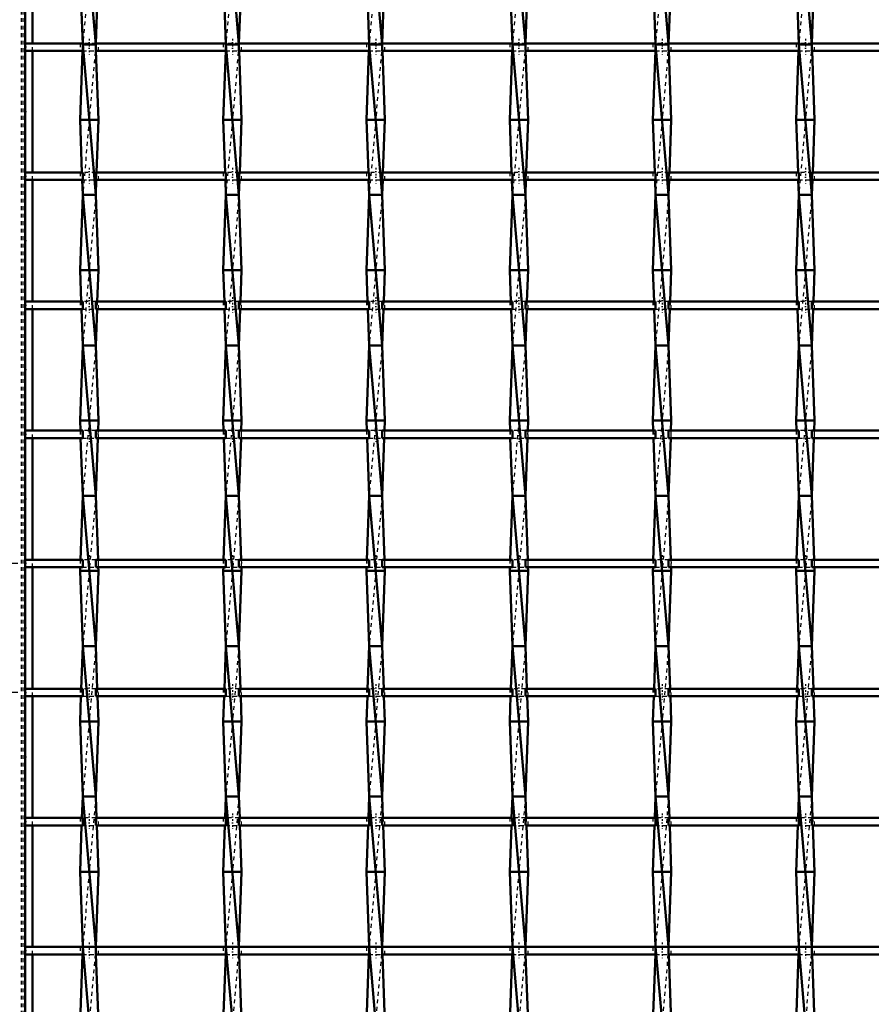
# Model space of a CAD drawing. Header units: millimetres. Extents: x -746 to 532, y -500 to 878.
# Tile 5 of 16: x -399 to -173, y -117 to 145. Entities that reach past the tile are written whole.
import ezdxf

# ---------------------------------------------------------------- set-up
doc = ezdxf.new("R2010")
doc.units = ezdxf.units.MM
doc.linetypes.add('Center', pattern=[1.5, 0.45, -0.5, 0.05, -0.5])
doc.linetypes.add('Dashed', pattern=[2, 1, -1])
for name, color, linetype, lineweight in [('2d ConnectionPoints', 7, 'Continuous', 50), ('AM_0', 7, 'Continuous', 50), ('AM_5', 3, 'Continuous', 25), ('AM_7', 7, 'Center', 25), ('AM_9', 6, 'Dashed', 25)]:
    doc.layers.add(name, color=color, linetype=linetype, lineweight=lineweight)
doc.dimstyles.new('ISO-25', dxfattribs={"dimtxt": 2.5, "dimasz": 2.5, "dimexe": 1.25, "dimexo": 0.625, "dimtad": 1, "dimtxsty": 'Standard', "dimcen": 2.5, "dimadec": 0, "dimazin": 0, "dimtfac": 1, "dimtmove": 0, "dimatfit": 3, "dimfxl": 1, "dimarcsym": 0})

# ---------------------------------------------------------------- blocks, each defined once
blk = doc.blocks.new('3_azf7ua2cdqxyb2crbokgnkhl1________0_in_LSSP2303438211800100035010_4')
at = {"layer": 'AM_0'}
for p, q in [((-382.73, 178), (-379.27, 138)), ((-383.45, 158), (-382.73, 138)), ((-378.55, 158), (-379.26, 138.32)), ((-382.79, 136.32), (-383.45, 118)), ((-379.27, 138), (-382.73, 138)), ((-382.73, 138), (-379.27, 98)), ((-379.21, 136.32), (-378.55, 118)), ((-383.45, 118), (-382.95, 103.99)), ((-378.55, 118), (-383.45, 118)), ((-378.55, 118), (-379.05, 103.99)), ((-382.88, 101.99), (-382.73, 98)), ((-379.12, 101.99), (-379.27, 98)), ((-382.73, 98), (-383.45, 78)), ((-379.27, 98), (-382.73, 98)), ((-382.73, 98), (-379.27, 58)), ((-379.27, 98), (-378.55, 78)), ((-378.55, 78), (-383.45, 78)), ((-383.45, 78), (-383.15, 69.66)), ((-378.55, 78), (-378.85, 69.66)), ((-383.08, 67.66), (-382.73, 58)), ((-378.92, 67.66), (-379.27, 58)), ((-382.73, 58), (-383.45, 38)), ((-382.73, 58), (-379.27, 18)), ((-379.27, 58), (-382.73, 58)), ((-379.27, 58), (-378.55, 38)), ((-383.45, 38), (-383.35, 35.33)), ((-378.55, 38), (-383.45, 38)), ((-378.55, 38), (-378.65, 35.33)), ((-383.28, 33.33), (-382.73, 18)), ((-378.72, 33.33), (-379.27, 18)), ((-382.73, 18), (-383.34, 1)), ((-382.73, 18), (-379.27, -22)), ((-379.27, 18), (-382.73, 18)), ((-379.27, 18), (-378.66, 1)), ((-383.41, -1), (-383.45, -2)), ((-378.55, -2), (-383.45, -2)), ((-383.45, -2), (-382.73, -22)), ((-378.55, -2), (-379.27, -22)), ((-378.59, -1), (-378.55, -2)), ((-382.73, -22), (-383.14, -33.33)), ((-379.27, -22), (-382.73, -22)), ((-382.73, -22), (-379.27, -62)), ((-379.27, -22), (-378.86, -33.33)), ((-383.21, -35.33), (-383.45, -42)), ((-378.79, -35.33), (-378.55, -42)), ((-383.45, -42), (-382.73, -62)), ((-378.55, -42), (-383.45, -42)), ((-378.55, -42), (-379.27, -62)), ((-382.73, -62), (-382.94, -67.66)), ((-379.27, -62), (-382.73, -62)), ((-382.73, -62), (-379.27, -102)), ((-379.27, -62), (-379.06, -67.66)), ((-383.01, -69.66), (-383.45, -82)), ((-378.99, -69.66), (-378.55, -82)), ((-378.55, -82), (-383.45, -82)), ((-383.45, -82), (-382.73, -102)), ((-378.55, -82), (-379.27, -101.99)), ((-382.73, -101.99), (-379.27, -142)), ((-379.27, -102), (-382.73, -102)), ((-382.8, -103.99), (-383.45, -122)), ((-379.2, -103.99), (-378.55, -122))]:
    blk.add_line(p, q, dxfattribs=at)
at = {"layer": 'AM_9'}
for p, q in [((-379.27, 178), (-382.73, 138)), ((-382.73, 138), (-382.79, 136.32)), ((-379.27, 138), (-382.73, 98)), ((-379.26, 138.32), (-379.27, 138)), ((-379.27, 138), (-379.21, 136.32)), ((-382.95, 103.99), (-382.88, 101.99)), ((-379.05, 103.99), (-379.12, 101.99)), ((-379.27, 98), (-382.73, 58)), ((-383.15, 69.66), (-383.08, 67.66)), ((-378.85, 69.66), (-378.92, 67.66)), ((-379.27, 58), (-382.73, 18)), ((-383.35, 35.33), (-383.28, 33.33)), ((-378.65, 35.33), (-378.72, 33.33)), ((-379.27, 18), (-382.73, -22)), ((-383.34, 1), (-383.41, -1)), ((-378.66, 1), (-378.59, -1)), ((-379.27, -22), (-382.73, -62)), ((-383.14, -33.33), (-383.21, -35.33)), ((-378.86, -33.33), (-378.79, -35.33)), ((-379.27, -62), (-382.73, -102)), ((-382.94, -67.66), (-383.01, -69.66)), ((-379.06, -67.66), (-378.99, -69.66)), ((-382.73, -101.99), (-382.8, -103.99)), ((-379.27, -102), (-382.73, -142)), ((-379.27, -101.99), (-379.27, -102)), ((-379.27, -102), (-379.2, -103.99))]:
    blk.add_line(p, q, dxfattribs=at)
blk = doc.blocks.new('4_8szsxl7n2bg1perd54t1x8vkg________0_in_LSSP2303438211800100035010_4')
at = {"layer": 'AM_0'}
for p, q in [((-344.63, 178), (-341.17, 138)), ((-345.35, 158), (-344.63, 138)), ((-340.45, 158), (-341.16, 138.32)), ((-344.69, 136.32), (-345.35, 118)), ((-344.63, 138), (-341.17, 98)), ((-341.17, 138), (-344.63, 138)), ((-341.11, 136.32), (-340.45, 118)), ((-340.45, 118), (-345.35, 118)), ((-345.35, 118), (-344.85, 103.99)), ((-340.45, 118), (-340.95, 103.99)), ((-344.78, 101.99), (-344.63, 98)), ((-341.02, 101.99), (-341.17, 98)), ((-344.63, 98), (-345.35, 78)), ((-341.17, 98), (-344.63, 98)), ((-344.63, 98), (-341.17, 58)), ((-341.17, 98), (-340.45, 78)), ((-340.45, 78), (-345.35, 78)), ((-345.35, 78), (-345.05, 69.66)), ((-340.45, 78), (-340.75, 69.66)), ((-344.98, 67.66), (-344.63, 58)), ((-340.82, 67.66), (-341.17, 58)), ((-344.63, 58), (-345.35, 38)), ((-344.63, 58), (-341.17, 18)), ((-341.17, 58), (-344.63, 58)), ((-341.17, 58), (-340.45, 38)), ((-345.35, 38), (-345.25, 35.33)), ((-340.45, 38), (-345.35, 38)), ((-340.45, 38), (-340.55, 35.33)), ((-345.18, 33.33), (-344.63, 18)), ((-340.62, 33.33), (-341.17, 18)), ((-344.63, 18), (-345.24, 1)), ((-344.63, 18), (-341.17, -22)), ((-341.17, 18), (-344.63, 18)), ((-341.17, 18), (-340.56, 1)), ((-345.31, -1), (-345.35, -2)), ((-340.45, -2), (-345.35, -2)), ((-345.35, -2), (-344.63, -22)), ((-340.45, -2), (-341.17, -22)), ((-340.49, -1), (-340.45, -2)), ((-344.63, -22), (-345.04, -33.33)), ((-341.17, -22), (-344.63, -22)), ((-344.63, -22), (-341.17, -62)), ((-341.17, -22), (-340.76, -33.33)), ((-345.11, -35.33), (-345.35, -42)), ((-340.69, -35.33), (-340.45, -42)), ((-345.35, -42), (-344.63, -62)), ((-340.45, -42), (-345.35, -42)), ((-340.45, -42), (-341.17, -62)), ((-344.63, -62), (-344.84, -67.66)), ((-341.17, -62), (-344.63, -62)), ((-344.63, -62), (-341.17, -102)), ((-341.17, -62), (-340.96, -67.66)), ((-344.91, -69.66), (-345.35, -82)), ((-340.89, -69.66), (-340.45, -82)), ((-340.45, -82), (-345.35, -82)), ((-345.35, -82), (-344.63, -102)), ((-340.45, -82), (-341.17, -101.99)), ((-344.63, -102), (-341.17, -142)), ((-341.17, -102), (-344.63, -102)), ((-344.7, -103.99), (-345.35, -122)), ((-341.1, -103.99), (-340.45, -122))]:
    blk.add_line(p, q, dxfattribs=at)
at = {"layer": 'AM_9'}
for p, q in [((-341.17, 178), (-344.63, 138)), ((-344.63, 138), (-344.69, 136.32)), ((-341.17, 138), (-344.63, 98)), ((-341.16, 138.32), (-341.17, 138)), ((-341.17, 138), (-341.11, 136.32)), ((-344.85, 103.99), (-344.78, 101.99)), ((-340.95, 103.99), (-341.02, 101.99)), ((-341.17, 98), (-344.63, 58)), ((-345.05, 69.66), (-344.98, 67.66)), ((-340.75, 69.66), (-340.82, 67.66)), ((-341.17, 58), (-344.63, 18)), ((-345.25, 35.33), (-345.18, 33.33)), ((-340.55, 35.33), (-340.62, 33.33)), ((-341.17, 18), (-344.63, -22)), ((-345.24, 1), (-345.31, -1)), ((-340.56, 1), (-340.49, -1)), ((-341.17, -22), (-344.63, -62)), ((-345.04, -33.33), (-345.11, -35.33)), ((-340.76, -33.33), (-340.69, -35.33)), ((-341.17, -62), (-344.63, -102)), ((-344.84, -67.66), (-344.91, -69.66)), ((-340.96, -67.66), (-340.89, -69.66)), ((-344.63, -102), (-344.7, -103.99)), ((-341.17, -102), (-344.63, -142)), ((-341.17, -101.99), (-341.17, -102)), ((-341.17, -102), (-341.1, -103.99))]:
    blk.add_line(p, q, dxfattribs=at)
blk = doc.blocks.new('5_jbi76kvbklyrk6lsxhv9wrq6g________0_in_LSSP2303438211800100035010_4')
at = {"layer": 'AM_0'}
for p, q in [((-306.53, 178), (-303.07, 138)), ((-307.25, 158), (-306.53, 138)), ((-302.35, 158), (-303.06, 138.32)), ((-306.59, 136.32), (-307.25, 118)), ((-306.53, 138), (-303.07, 98)), ((-303.07, 138), (-306.53, 138)), ((-303.01, 136.32), (-302.35, 118)), ((-302.35, 118), (-307.25, 118)), ((-307.25, 118), (-306.75, 103.99)), ((-302.35, 118), (-302.85, 103.99)), ((-306.68, 101.99), (-306.53, 98)), ((-302.92, 101.99), (-303.07, 98)), ((-306.53, 98), (-307.25, 78)), ((-303.07, 98), (-306.53, 98)), ((-306.53, 98), (-303.07, 58)), ((-303.07, 98), (-302.35, 78)), ((-302.35, 78), (-307.25, 78)), ((-307.25, 78), (-306.95, 69.66)), ((-302.35, 78), (-302.65, 69.66)), ((-306.88, 67.66), (-306.53, 58)), ((-302.72, 67.66), (-303.07, 58)), ((-306.53, 58), (-307.25, 38)), ((-306.53, 58), (-303.07, 18)), ((-303.07, 58), (-306.53, 58)), ((-303.07, 58), (-302.35, 38)), ((-307.25, 38), (-307.15, 35.33)), ((-302.35, 38), (-307.25, 38)), ((-302.35, 38), (-302.45, 35.33)), ((-307.08, 33.33), (-306.53, 18)), ((-302.52, 33.33), (-303.07, 18)), ((-306.53, 18), (-307.14, 1)), ((-306.53, 18), (-303.07, -22)), ((-303.07, 18), (-306.53, 18)), ((-303.07, 18), (-302.46, 1)), ((-307.21, -1), (-307.25, -2)), ((-302.35, -2), (-307.25, -2)), ((-307.25, -2), (-306.53, -22)), ((-302.35, -2), (-303.07, -22)), ((-302.39, -1), (-302.35, -2)), ((-306.53, -22), (-306.94, -33.33)), ((-306.53, -22), (-303.07, -62)), ((-303.07, -22), (-306.53, -22)), ((-303.07, -22), (-302.66, -33.33)), ((-307.01, -35.33), (-307.25, -42)), ((-302.59, -35.33), (-302.35, -42)), ((-302.35, -42), (-307.25, -42)), ((-307.25, -42), (-306.53, -62)), ((-302.35, -42), (-303.07, -62)), ((-306.53, -62), (-306.74, -67.66)), ((-303.07, -62), (-306.53, -62)), ((-306.53, -62), (-303.07, -102)), ((-303.07, -62), (-302.86, -67.66)), ((-306.81, -69.66), (-307.25, -82)), ((-302.79, -69.66), (-302.35, -82)), ((-307.25, -82), (-306.53, -102)), ((-302.35, -82), (-307.25, -82)), ((-302.35, -82), (-303.07, -101.99)), ((-306.53, -102), (-303.07, -142)), ((-303.07, -102), (-306.53, -102)), ((-306.6, -103.99), (-307.25, -122)), ((-303, -103.99), (-302.35, -122))]:
    blk.add_line(p, q, dxfattribs=at)
at = {"layer": 'AM_9'}
for p, q in [((-303.07, 178), (-306.53, 138)), ((-306.53, 138), (-306.59, 136.32)), ((-303.07, 138), (-306.53, 98)), ((-303.06, 138.32), (-303.07, 138)), ((-303.07, 138), (-303.01, 136.32)), ((-306.75, 103.99), (-306.68, 101.99)), ((-302.85, 103.99), (-302.92, 101.99)), ((-303.07, 98), (-306.53, 58)), ((-306.95, 69.66), (-306.88, 67.66)), ((-302.65, 69.66), (-302.72, 67.66)), ((-303.07, 58), (-306.53, 18)), ((-307.15, 35.33), (-307.08, 33.33)), ((-302.45, 35.33), (-302.52, 33.33)), ((-303.07, 18), (-306.53, -22)), ((-307.14, 1), (-307.21, -1)), ((-302.46, 1), (-302.39, -1)), ((-303.07, -22), (-306.53, -62)), ((-306.94, -33.33), (-307.01, -35.33)), ((-302.66, -33.33), (-302.59, -35.33)), ((-303.07, -62), (-306.53, -102)), ((-306.74, -67.66), (-306.81, -69.66)), ((-302.86, -67.66), (-302.79, -69.66)), ((-306.53, -102), (-306.6, -103.99)), ((-303.07, -102), (-306.53, -142)), ((-303.07, -101.99), (-303.07, -102)), ((-303.07, -102), (-303, -103.99))]:
    blk.add_line(p, q, dxfattribs=at)
blk = doc.blocks.new('6_e3duusgp7z7mcbgh8il2u6i9x________0_in_LSSP2303438211800100035010_4')
at = {"layer": 'AM_0'}
for p, q in [((-268.43, 178), (-264.97, 138)), ((-269.15, 158), (-268.43, 138)), ((-264.25, 158), (-264.96, 138.32)), ((-268.49, 136.32), (-269.15, 118)), ((-268.43, 138), (-264.97, 98)), ((-264.97, 138), (-268.43, 138)), ((-264.91, 136.32), (-264.25, 118)), ((-264.25, 118), (-269.15, 118)), ((-269.15, 118), (-268.65, 103.99)), ((-264.25, 118), (-264.75, 103.99)), ((-268.58, 101.99), (-268.43, 98)), ((-264.82, 101.99), (-264.97, 98)), ((-268.43, 98), (-269.15, 78)), ((-264.97, 98), (-268.43, 98)), ((-268.43, 98), (-264.97, 58)), ((-264.97, 98), (-264.25, 78)), ((-264.25, 78), (-269.15, 78)), ((-269.15, 78), (-268.85, 69.66)), ((-264.25, 78), (-264.55, 69.66)), ((-268.78, 67.66), (-268.43, 58)), ((-264.62, 67.66), (-264.97, 58)), ((-268.43, 58), (-269.15, 38)), ((-268.43, 58), (-264.97, 18)), ((-264.97, 58), (-268.43, 58)), ((-264.97, 58), (-264.25, 38)), ((-269.15, 38), (-269.05, 35.33)), ((-264.25, 38), (-269.15, 38)), ((-264.25, 38), (-264.35, 35.33)), ((-268.98, 33.33), (-268.43, 18)), ((-264.42, 33.33), (-264.97, 18)), ((-268.43, 18), (-269.04, 1)), ((-264.97, 18), (-268.43, 18)), ((-268.43, 18), (-264.97, -22)), ((-264.97, 18), (-264.36, 1)), ((-269.11, -1), (-269.15, -2)), ((-264.25, -2), (-269.15, -2)), ((-269.15, -2), (-268.43, -22)), ((-264.25, -2), (-264.97, -22)), ((-264.29, -1), (-264.25, -2)), ((-268.43, -22), (-268.84, -33.33)), ((-268.43, -22), (-264.97, -62)), ((-264.97, -22), (-268.43, -22)), ((-264.97, -22), (-264.56, -33.33)), ((-268.91, -35.33), (-269.15, -42)), ((-264.49, -35.33), (-264.25, -42)), ((-269.15, -42), (-268.43, -62)), ((-264.25, -42), (-269.15, -42)), ((-264.25, -42), (-264.97, -62)), ((-268.43, -62), (-268.64, -67.66)), ((-264.97, -62), (-268.43, -62)), ((-268.43, -62), (-264.97, -102)), ((-264.97, -62), (-264.76, -67.66)), ((-268.71, -69.66), (-269.15, -82)), ((-264.69, -69.66), (-264.25, -82)), ((-269.15, -82), (-268.43, -102)), ((-264.25, -82), (-269.15, -82)), ((-264.25, -82), (-264.97, -101.99)), ((-268.43, -102), (-264.97, -142)), ((-264.97, -102), (-268.43, -102)), ((-268.5, -103.99), (-269.15, -122)), ((-264.9, -103.99), (-264.25, -122))]:
    blk.add_line(p, q, dxfattribs=at)
at = {"layer": 'AM_9'}
for p, q in [((-264.97, 178), (-268.43, 138)), ((-268.43, 138), (-268.49, 136.32)), ((-264.97, 138), (-268.43, 98)), ((-264.96, 138.32), (-264.97, 138)), ((-264.97, 138), (-264.91, 136.32)), ((-268.65, 103.99), (-268.58, 101.99)), ((-264.75, 103.99), (-264.82, 101.99)), ((-264.97, 98), (-268.43, 58)), ((-268.85, 69.66), (-268.78, 67.66)), ((-264.55, 69.66), (-264.62, 67.66)), ((-264.97, 58), (-268.43, 18)), ((-269.05, 35.33), (-268.98, 33.33)), ((-264.35, 35.33), (-264.42, 33.33)), ((-264.97, 18), (-268.43, -22)), ((-269.04, 1), (-269.11, -1)), ((-264.36, 1), (-264.29, -1)), ((-264.97, -22), (-268.43, -62)), ((-268.84, -33.33), (-268.91, -35.33)), ((-264.56, -33.33), (-264.49, -35.33)), ((-264.97, -62), (-268.43, -102)), ((-268.64, -67.66), (-268.71, -69.66)), ((-264.76, -67.66), (-264.69, -69.66)), ((-268.43, -102), (-268.5, -103.99)), ((-264.97, -102), (-268.43, -142)), ((-264.97, -101.99), (-264.97, -102)), ((-264.97, -102), (-264.9, -103.99))]:
    blk.add_line(p, q, dxfattribs=at)
blk = doc.blocks.new('7_t8baodlhraqciihqgp29s4xvq________0_in_LSSP2303438211800100035010_4')
at = {"layer": 'AM_0'}
for p, q in [((-230.33, 178), (-226.87, 138)), ((-231.05, 158), (-230.33, 138)), ((-226.15, 158), (-226.86, 138.32)), ((-230.39, 136.32), (-231.05, 118)), ((-230.33, 138), (-226.87, 98)), ((-226.87, 138), (-230.33, 138)), ((-226.81, 136.32), (-226.15, 118)), ((-226.15, 118), (-231.05, 118)), ((-231.05, 118), (-230.55, 103.99)), ((-226.15, 118), (-226.65, 103.99)), ((-230.48, 101.99), (-230.33, 98)), ((-226.72, 101.99), (-226.87, 98)), ((-230.33, 98), (-231.05, 78)), ((-230.33, 98), (-226.87, 58)), ((-226.87, 98), (-230.33, 98)), ((-226.87, 98), (-226.15, 78)), ((-226.15, 78), (-231.05, 78)), ((-231.05, 78), (-230.75, 69.66)), ((-226.15, 78), (-226.45, 69.66)), ((-230.68, 67.66), (-230.33, 58)), ((-226.52, 67.66), (-226.87, 58)), ((-230.33, 58), (-231.05, 38)), ((-230.33, 58), (-226.87, 18)), ((-226.87, 58), (-230.33, 58)), ((-226.87, 58), (-226.15, 38)), ((-226.15, 38), (-231.05, 38)), ((-231.05, 38), (-230.95, 35.33)), ((-226.15, 38), (-226.25, 35.33)), ((-230.88, 33.33), (-230.33, 18)), ((-226.32, 33.33), (-226.87, 18)), ((-230.33, 18), (-230.94, 1)), ((-230.33, 18), (-226.87, -22)), ((-226.87, 18), (-230.33, 18)), ((-226.87, 18), (-226.26, 1)), ((-231.01, -1), (-231.05, -2)), ((-226.15, -2), (-231.05, -2)), ((-231.05, -2), (-230.33, -22)), ((-226.15, -2), (-226.87, -22)), ((-226.19, -1), (-226.15, -2)), ((-230.33, -22), (-230.74, -33.33)), ((-230.33, -22), (-226.87, -62)), ((-226.87, -22), (-230.33, -22)), ((-226.87, -22), (-226.46, -33.33)), ((-230.81, -35.33), (-231.05, -42)), ((-226.39, -35.33), (-226.15, -42)), ((-226.15, -42), (-231.05, -42)), ((-231.05, -42), (-230.33, -62)), ((-226.15, -42), (-226.87, -62)), ((-230.33, -62), (-230.54, -67.66)), ((-230.33, -62), (-226.87, -102)), ((-226.87, -62), (-230.33, -62)), ((-226.87, -62), (-226.66, -67.66)), ((-230.61, -69.66), (-231.05, -82)), ((-226.59, -69.66), (-226.15, -82)), ((-231.05, -82), (-230.33, -102)), ((-226.15, -82), (-231.05, -82)), ((-226.15, -82), (-226.87, -101.99)), ((-230.33, -102), (-226.87, -142)), ((-226.87, -102), (-230.33, -102)), ((-230.4, -103.99), (-231.05, -122)), ((-226.8, -103.99), (-226.15, -122))]:
    blk.add_line(p, q, dxfattribs=at)
at = {"layer": 'AM_9'}
for p, q in [((-226.87, 178), (-230.33, 138)), ((-230.33, 138), (-230.39, 136.32)), ((-226.87, 138), (-230.33, 98)), ((-226.86, 138.32), (-226.87, 138)), ((-226.87, 138), (-226.81, 136.32)), ((-230.55, 103.99), (-230.48, 101.99)), ((-226.65, 103.99), (-226.72, 101.99)), ((-226.87, 98), (-230.33, 58)), ((-230.75, 69.66), (-230.68, 67.66)), ((-226.45, 69.66), (-226.52, 67.66)), ((-226.87, 58), (-230.33, 18)), ((-230.95, 35.33), (-230.88, 33.33)), ((-226.25, 35.33), (-226.32, 33.33)), ((-226.87, 18), (-230.33, -22)), ((-230.94, 1), (-231.01, -1)), ((-226.26, 1), (-226.19, -1)), ((-226.87, -22), (-230.33, -62)), ((-230.74, -33.33), (-230.81, -35.33)), ((-226.46, -33.33), (-226.39, -35.33)), ((-226.87, -62), (-230.33, -102)), ((-230.54, -67.66), (-230.61, -69.66)), ((-226.66, -67.66), (-226.59, -69.66)), ((-230.33, -102), (-230.4, -103.99)), ((-226.87, -102), (-230.33, -142)), ((-226.87, -101.99), (-226.87, -102)), ((-226.87, -102), (-226.8, -103.99))]:
    blk.add_line(p, q, dxfattribs=at)
blk = doc.blocks.new('8_hajy7ue8pk9nfaf3ubaq8urog________0_in_LSSP2303438211800100035010_4')
at = {"layer": 'AM_0'}
for p, q in [((-192.23, 178), (-188.77, 138)), ((-192.95, 158), (-192.23, 138)), ((-188.05, 158), (-188.76, 138.32)), ((-192.29, 136.32), (-192.95, 118)), ((-192.23, 138), (-188.77, 98)), ((-188.77, 138), (-192.23, 138)), ((-188.71, 136.32), (-188.05, 118)), ((-188.05, 118), (-192.95, 118)), ((-192.95, 118), (-192.45, 103.99)), ((-188.05, 118), (-188.55, 103.99)), ((-192.38, 101.99), (-192.23, 98)), ((-188.62, 101.99), (-188.77, 98)), ((-192.23, 98), (-192.95, 78)), ((-188.77, 98), (-192.23, 98)), ((-192.23, 98), (-188.77, 58)), ((-188.77, 98), (-188.05, 78)), ((-188.05, 78), (-192.95, 78)), ((-192.95, 78), (-192.65, 69.66)), ((-188.05, 78), (-188.35, 69.66)), ((-192.58, 67.66), (-192.23, 58)), ((-188.42, 67.66), (-188.77, 58)), ((-192.23, 58), (-192.95, 38)), ((-192.23, 58), (-188.77, 18)), ((-188.77, 58), (-192.23, 58)), ((-188.77, 58), (-188.05, 38)), ((-192.95, 38), (-192.85, 35.33)), ((-188.05, 38), (-192.95, 38)), ((-188.05, 38), (-188.15, 35.33)), ((-192.78, 33.33), (-192.23, 18)), ((-188.22, 33.33), (-188.77, 18)), ((-192.23, 18), (-192.84, 1)), ((-188.77, 18), (-192.23, 18)), ((-192.23, 18), (-188.77, -22)), ((-188.77, 18), (-188.16, 1)), ((-192.91, -1), (-192.95, -2)), ((-188.05, -2), (-192.95, -2)), ((-192.95, -2), (-192.23, -22)), ((-188.05, -2), (-188.77, -22)), ((-188.09, -1), (-188.05, -2)), ((-192.23, -22), (-192.64, -33.33)), ((-192.23, -22), (-188.77, -62)), ((-188.77, -22), (-192.23, -22)), ((-188.77, -22), (-188.36, -33.33)), ((-192.71, -35.33), (-192.95, -42)), ((-188.29, -35.33), (-188.05, -42)), ((-192.95, -42), (-192.23, -62)), ((-188.05, -42), (-192.95, -42)), ((-188.05, -42), (-188.77, -62)), ((-192.23, -62), (-192.44, -67.66)), ((-188.77, -62), (-192.23, -62)), ((-192.23, -62), (-188.77, -102)), ((-188.77, -62), (-188.56, -67.66)), ((-192.51, -69.66), (-192.95, -82)), ((-188.49, -69.66), (-188.05, -82)), ((-192.95, -82), (-192.23, -102)), ((-188.05, -82), (-192.95, -82)), ((-188.05, -82), (-188.77, -101.99)), ((-192.23, -102), (-188.77, -142)), ((-188.77, -102), (-192.23, -102)), ((-192.3, -103.99), (-192.95, -122)), ((-188.7, -103.99), (-188.05, -122))]:
    blk.add_line(p, q, dxfattribs=at)
at = {"layer": 'AM_9'}
for p, q in [((-188.77, 178), (-192.23, 138)), ((-192.23, 138), (-192.29, 136.32)), ((-188.77, 138), (-192.23, 98)), ((-188.76, 138.32), (-188.77, 138)), ((-188.77, 138), (-188.71, 136.32)), ((-192.45, 103.99), (-192.38, 101.99)), ((-188.55, 103.99), (-188.62, 101.99)), ((-188.77, 98), (-192.23, 58)), ((-192.65, 69.66), (-192.58, 67.66)), ((-188.35, 69.66), (-188.42, 67.66)), ((-188.77, 58), (-192.23, 18)), ((-192.85, 35.33), (-192.78, 33.33)), ((-188.15, 35.33), (-188.22, 33.33)), ((-188.77, 18), (-192.23, -22)), ((-192.84, 1), (-192.91, -1)), ((-188.16, 1), (-188.09, -1)), ((-188.77, -22), (-192.23, -62)), ((-192.64, -33.33), (-192.71, -35.33)), ((-188.36, -33.33), (-188.29, -35.33)), ((-188.77, -62), (-192.23, -102)), ((-192.44, -67.66), (-192.51, -69.66)), ((-188.56, -67.66), (-188.49, -69.66)), ((-192.23, -102), (-192.3, -103.99)), ((-188.77, -102), (-192.23, -142)), ((-188.77, -101.99), (-188.77, -102)), ((-188.77, -102), (-188.7, -103.99))]:
    blk.add_line(p, q, dxfattribs=at)
blk = doc.blocks.new('36_csm2uxxo89v2w6o5htgp6q6ng________0_in_LSSP2303438211800100035010_4')
at = {"layer": 'AM_0'}
for p, q in [((-382.73, -101.99), (-398, -101.99)), ((-398, -101.99), (-398, -103.99)), ((-382.73, -101.99), (-382.73, -103.99)), ((-344.63, -101.99), (-379.27, -101.99)), ((-379.27, -103.99), (-379.27, -101.99)), ((-344.63, -101.99), (-344.63, -103.99)), ((-341.17, -103.99), (-341.17, -101.99)), ((-306.53, -101.99), (-341.17, -101.99)), ((-306.53, -101.99), (-306.53, -103.99)), ((-303.07, -103.99), (-303.07, -101.99)), ((-268.43, -101.99), (-303.07, -101.99)), ((-268.43, -101.99), (-268.43, -103.99)), ((-264.97, -103.99), (-264.97, -101.99)), ((-230.33, -101.99), (-264.97, -101.99)), ((-230.33, -101.99), (-230.33, -103.99)), ((-226.87, -103.99), (-226.87, -101.99)), ((-192.23, -101.99), (-226.87, -101.99)), ((-192.23, -101.99), (-192.23, -103.99)), ((-154.13, -101.99), (-188.77, -101.99)), ((-188.77, -103.99), (-188.77, -101.99)), ((-382.73, -103.99), (-398, -103.99)), ((-344.63, -103.99), (-379.27, -103.99)), ((-306.53, -103.99), (-341.17, -103.99)), ((-268.43, -103.99), (-303.07, -103.99)), ((-230.33, -103.99), (-264.97, -103.99)), ((-192.23, -103.99), (-226.87, -103.99)), ((-154.13, -103.99), (-188.77, -103.99))]:
    blk.add_line(p, q, dxfattribs=at)
at = {"layer": 'AM_7'}
for p, q in [((-381, -100.79), (-381, -105.19)), ((-342.9, -100.79), (-342.9, -105.19)), ((-304.8, -100.79), (-304.8, -105.19)), ((-266.7, -100.79), (-266.7, -105.19)), ((-228.6, -100.79), (-228.6, -105.19)), ((-190.5, -100.79), (-190.5, -105.19))]:
    blk.add_line(p, q, dxfattribs=at)
at = {"layer": 'AM_9'}
for p, q in [((-383.45, -101.99), (-383.45, -103.99)), ((-379.27, -101.99), (-382.73, -101.99)), ((-378.55, -103.99), (-378.55, -101.99)), ((-345.35, -101.99), (-345.35, -103.99)), ((-341.17, -101.99), (-344.63, -101.99)), ((-340.45, -103.99), (-340.45, -101.99)), ((-307.25, -101.99), (-307.25, -103.99)), ((-303.07, -101.99), (-306.53, -101.99)), ((-302.35, -103.99), (-302.35, -101.99)), ((-269.15, -101.99), (-269.15, -103.99)), ((-264.97, -101.99), (-268.43, -101.99)), ((-264.25, -103.99), (-264.25, -101.99)), ((-231.05, -101.99), (-231.05, -103.99)), ((-226.87, -101.99), (-230.33, -101.99)), ((-226.15, -103.99), (-226.15, -101.99)), ((-192.95, -101.99), (-192.95, -103.99)), ((-188.77, -101.99), (-192.23, -101.99)), ((-188.05, -103.99), (-188.05, -101.99)), ((-382.73, -103.99), (-379.27, -103.99)), ((-344.63, -103.99), (-341.17, -103.99)), ((-306.53, -103.99), (-303.07, -103.99)), ((-268.43, -103.99), (-264.97, -103.99)), ((-230.33, -103.99), (-226.87, -103.99)), ((-192.23, -103.99), (-188.77, -103.99))]:
    blk.add_line(p, q, dxfattribs=at)
blk = doc.blocks.new('37_nvhpfetrkdhhl8562xrwb7obm________0_in_LSSP2303438211800100035010_4')
at = {"layer": 'AM_0'}
for p, q in [((-382.73, -67.66), (-398, -67.66)), ((-398, -67.66), (-398, -69.66)), ((-382.73, -67.66), (-382.73, -69.66)), ((-344.63, -67.66), (-379.27, -67.66)), ((-379.27, -69.66), (-379.27, -67.66)), ((-344.63, -67.66), (-344.63, -69.66)), ((-306.53, -67.66), (-341.17, -67.66)), ((-341.17, -69.66), (-341.17, -67.66)), ((-306.53, -67.66), (-306.53, -69.66)), ((-303.07, -69.66), (-303.07, -67.66)), ((-268.43, -67.66), (-303.07, -67.66)), ((-268.43, -67.66), (-268.43, -69.66)), ((-264.97, -69.66), (-264.97, -67.66)), ((-230.33, -67.66), (-264.97, -67.66)), ((-230.33, -67.66), (-230.33, -69.66)), ((-226.87, -69.66), (-226.87, -67.66)), ((-192.23, -67.66), (-226.87, -67.66)), ((-192.23, -67.66), (-192.23, -69.66)), ((-154.13, -67.66), (-188.77, -67.66)), ((-188.77, -69.66), (-188.77, -67.66)), ((-382.73, -69.66), (-398, -69.66)), ((-344.63, -69.66), (-379.27, -69.66)), ((-306.53, -69.66), (-341.17, -69.66)), ((-268.43, -69.66), (-303.07, -69.66)), ((-230.33, -69.66), (-264.97, -69.66)), ((-192.23, -69.66), (-226.87, -69.66)), ((-154.13, -69.66), (-188.77, -69.66))]:
    blk.add_line(p, q, dxfattribs=at)
at = {"layer": 'AM_7'}
for p, q in [((-381, -66.46), (-381, -70.86)), ((-342.9, -66.46), (-342.9, -70.86)), ((-304.8, -66.46), (-304.8, -70.86)), ((-266.7, -66.46), (-266.7, -70.86)), ((-228.6, -66.46), (-228.6, -70.86)), ((-190.5, -66.46), (-190.5, -70.86))]:
    blk.add_line(p, q, dxfattribs=at)
at = {"layer": 'AM_9'}
for p, q in [((-383.45, -67.66), (-383.45, -69.66)), ((-379.27, -67.66), (-382.73, -67.66)), ((-378.55, -69.66), (-378.55, -67.66)), ((-345.35, -67.66), (-345.35, -69.66)), ((-341.17, -67.66), (-344.63, -67.66)), ((-340.45, -69.66), (-340.45, -67.66)), ((-307.25, -67.66), (-307.25, -69.66)), ((-303.07, -67.66), (-306.53, -67.66)), ((-302.35, -69.66), (-302.35, -67.66)), ((-269.15, -67.66), (-269.15, -69.66)), ((-264.97, -67.66), (-268.43, -67.66)), ((-264.25, -69.66), (-264.25, -67.66)), ((-231.05, -67.66), (-231.05, -69.66)), ((-226.87, -67.66), (-230.33, -67.66)), ((-226.15, -69.66), (-226.15, -67.66)), ((-192.95, -67.66), (-192.95, -69.66)), ((-188.77, -67.66), (-192.23, -67.66)), ((-188.05, -69.66), (-188.05, -67.66)), ((-382.73, -69.66), (-379.27, -69.66)), ((-344.63, -69.66), (-341.17, -69.66)), ((-306.53, -69.66), (-303.07, -69.66)), ((-268.43, -69.66), (-264.97, -69.66)), ((-230.33, -69.66), (-226.87, -69.66)), ((-192.23, -69.66), (-188.77, -69.66))]:
    blk.add_line(p, q, dxfattribs=at)
blk = doc.blocks.new('38_hq4v5st0iwdc25fck0k6ng43f________0_in_LSSP2303438211800100035010_4')
at = {"layer": 'AM_0'}
for p, q in [((-382.73, -33.33), (-398, -33.33)), ((-398, -33.33), (-398, -35.33)), ((-382.73, -33.33), (-382.73, -35.33)), ((-344.63, -33.33), (-379.27, -33.33)), ((-379.27, -35.33), (-379.27, -33.33)), ((-344.63, -33.33), (-344.63, -35.33)), ((-341.17, -35.33), (-341.17, -33.33)), ((-306.53, -33.33), (-341.17, -33.33)), ((-306.53, -33.33), (-306.53, -35.33)), ((-268.43, -33.33), (-303.07, -33.33)), ((-303.07, -35.33), (-303.07, -33.33)), ((-268.43, -33.33), (-268.43, -35.33)), ((-264.97, -35.33), (-264.97, -33.33)), ((-230.33, -33.33), (-264.97, -33.33)), ((-230.33, -33.33), (-230.33, -35.33)), ((-226.87, -35.33), (-226.87, -33.33)), ((-192.23, -33.33), (-226.87, -33.33)), ((-192.23, -33.33), (-192.23, -35.33)), ((-154.13, -33.33), (-188.77, -33.33)), ((-188.77, -35.33), (-188.77, -33.33)), ((-382.73, -35.33), (-398, -35.33)), ((-344.63, -35.33), (-379.27, -35.33)), ((-306.53, -35.33), (-341.17, -35.33)), ((-268.43, -35.33), (-303.07, -35.33)), ((-230.33, -35.33), (-264.97, -35.33)), ((-192.23, -35.33), (-226.87, -35.33)), ((-154.13, -35.33), (-188.77, -35.33))]:
    blk.add_line(p, q, dxfattribs=at)
at = {"layer": 'AM_7'}
for p, q in [((-381, -32.13), (-381, -36.53)), ((-342.9, -32.13), (-342.9, -36.53)), ((-304.8, -32.13), (-304.8, -36.53)), ((-266.7, -32.13), (-266.7, -36.53)), ((-228.6, -32.13), (-228.6, -36.53)), ((-190.5, -32.13), (-190.5, -36.53))]:
    blk.add_line(p, q, dxfattribs=at)
at = {"layer": 'AM_9'}
for p, q in [((-383.45, -33.33), (-383.45, -35.33)), ((-379.27, -33.33), (-382.73, -33.33)), ((-378.55, -35.33), (-378.55, -33.33)), ((-345.35, -33.33), (-345.35, -35.33)), ((-341.17, -33.33), (-344.63, -33.33)), ((-340.45, -35.33), (-340.45, -33.33)), ((-307.25, -33.33), (-307.25, -35.33)), ((-303.07, -33.33), (-306.53, -33.33)), ((-302.35, -35.33), (-302.35, -33.33)), ((-269.15, -33.33), (-269.15, -35.33)), ((-264.97, -33.33), (-268.43, -33.33)), ((-264.25, -35.33), (-264.25, -33.33)), ((-231.05, -33.33), (-231.05, -35.33)), ((-226.87, -33.33), (-230.33, -33.33)), ((-226.15, -35.33), (-226.15, -33.33)), ((-192.95, -33.33), (-192.95, -35.33)), ((-188.77, -33.33), (-192.23, -33.33)), ((-188.05, -35.33), (-188.05, -33.33)), ((-382.73, -35.33), (-379.27, -35.33)), ((-344.63, -35.33), (-341.17, -35.33)), ((-306.53, -35.33), (-303.07, -35.33)), ((-268.43, -35.33), (-264.97, -35.33)), ((-230.33, -35.33), (-226.87, -35.33)), ((-192.23, -35.33), (-188.77, -35.33))]:
    blk.add_line(p, q, dxfattribs=at)
blk = doc.blocks.new('39_hmr6oysmhdncx4twq8nxnrl7i________0_in_LSSP2303438211800100035010_4')
at = {"layer": 'AM_0'}
for p, q in [((-382.73, 1), (-398, 1)), ((-398, 1), (-398, -1)), ((-382.73, 1), (-382.73, -1)), ((-344.63, 1), (-379.27, 1)), ((-379.27, -1), (-379.27, 1)), ((-344.63, 1), (-344.63, -1)), ((-341.17, -1), (-341.17, 1)), ((-306.53, 1), (-341.17, 1)), ((-306.53, 1), (-306.53, -1)), ((-303.07, -1), (-303.07, 1)), ((-268.43, 1), (-303.07, 1)), ((-268.43, 1), (-268.43, -1)), ((-264.97, -1), (-264.97, 1)), ((-230.33, 1), (-264.97, 1)), ((-230.33, 1), (-230.33, -1)), ((-226.87, -1), (-226.87, 1)), ((-192.23, 1), (-226.87, 1)), ((-192.23, 1), (-192.23, -1)), ((-154.13, 1), (-188.77, 1)), ((-188.77, -1), (-188.77, 1)), ((-382.73, -1), (-398, -1)), ((-344.63, -1), (-379.27, -1)), ((-306.53, -1), (-341.17, -1)), ((-268.43, -1), (-303.07, -1)), ((-230.33, -1), (-264.97, -1)), ((-192.23, -1), (-226.87, -1)), ((-154.13, -1), (-188.77, -1))]:
    blk.add_line(p, q, dxfattribs=at)
at = {"layer": 'AM_7'}
for p, q in [((-381, 2.2), (-381, -2.2)), ((-342.9, 2.2), (-342.9, -2.2)), ((-304.8, 2.2), (-304.8, -2.2)), ((-266.7, 2.2), (-266.7, -2.2)), ((-228.6, 2.2), (-228.6, -2.2)), ((-190.5, 2.2), (-190.5, -2.2))]:
    blk.add_line(p, q, dxfattribs=at)
at = {"layer": 'AM_9'}
for p, q in [((-383.45, 1), (-383.45, -1)), ((-379.27, 1), (-382.73, 1)), ((-378.55, -1), (-378.55, 1)), ((-345.35, 1), (-345.35, -1)), ((-341.17, 1), (-344.63, 1)), ((-340.45, -1), (-340.45, 1)), ((-307.25, 1), (-307.25, -1)), ((-303.07, 1), (-306.53, 1)), ((-302.35, -1), (-302.35, 1)), ((-269.15, 1), (-269.15, -1)), ((-264.97, 1), (-268.43, 1)), ((-264.25, -1), (-264.25, 1)), ((-231.05, 1), (-231.05, -1)), ((-226.87, 1), (-230.33, 1)), ((-226.15, -1), (-226.15, 1)), ((-192.95, 1), (-192.95, -1)), ((-188.77, 1), (-192.23, 1)), ((-188.05, -1), (-188.05, 1)), ((-382.73, -1), (-379.27, -1)), ((-344.63, -1), (-341.17, -1)), ((-306.53, -1), (-303.07, -1)), ((-268.43, -1), (-264.97, -1)), ((-230.33, -1), (-226.87, -1)), ((-192.23, -1), (-188.77, -1))]:
    blk.add_line(p, q, dxfattribs=at)
blk = doc.blocks.new('40_c3e6xujuzhmx83ja95uzascnh________0_in_LSSP2303438211800100035010_4')
at = {"layer": 'AM_0'}
for p, q in [((-382.73, 35.33), (-398, 35.33)), ((-398, 35.33), (-398, 33.33)), ((-382.73, 35.33), (-382.73, 33.33)), ((-344.63, 35.33), (-379.27, 35.33)), ((-379.27, 33.33), (-379.27, 35.33)), ((-344.63, 35.33), (-344.63, 33.33)), ((-341.17, 33.33), (-341.17, 35.33)), ((-306.53, 35.33), (-341.17, 35.33)), ((-306.53, 35.33), (-306.53, 33.33)), ((-268.43, 35.33), (-303.07, 35.33)), ((-303.07, 33.33), (-303.07, 35.33)), ((-268.43, 35.33), (-268.43, 33.33)), ((-264.97, 33.33), (-264.97, 35.33)), ((-230.33, 35.33), (-264.97, 35.33)), ((-230.33, 35.33), (-230.33, 33.33)), ((-226.87, 33.33), (-226.87, 35.33)), ((-192.23, 35.33), (-226.87, 35.33)), ((-192.23, 35.33), (-192.23, 33.33)), ((-188.77, 33.33), (-188.77, 35.33)), ((-154.13, 35.33), (-188.77, 35.33)), ((-382.73, 33.33), (-398, 33.33)), ((-344.63, 33.33), (-379.27, 33.33)), ((-306.53, 33.33), (-341.17, 33.33)), ((-268.43, 33.33), (-303.07, 33.33)), ((-230.33, 33.33), (-264.97, 33.33)), ((-192.23, 33.33), (-226.87, 33.33)), ((-154.13, 33.33), (-188.77, 33.33))]:
    blk.add_line(p, q, dxfattribs=at)
at = {"layer": 'AM_7'}
for p, q in [((-381, 36.53), (-381, 32.13)), ((-342.9, 36.53), (-342.9, 32.13)), ((-304.8, 36.53), (-304.8, 32.13)), ((-266.7, 36.53), (-266.7, 32.13)), ((-228.6, 36.53), (-228.6, 32.13)), ((-190.5, 36.53), (-190.5, 32.13))]:
    blk.add_line(p, q, dxfattribs=at)
at = {"layer": 'AM_9'}
for p, q in [((-383.45, 35.33), (-383.45, 33.33)), ((-379.27, 35.33), (-382.73, 35.33)), ((-378.55, 33.33), (-378.55, 35.33)), ((-345.35, 35.33), (-345.35, 33.33)), ((-341.17, 35.33), (-344.63, 35.33)), ((-340.45, 33.33), (-340.45, 35.33)), ((-307.25, 35.33), (-307.25, 33.33)), ((-303.07, 35.33), (-306.53, 35.33)), ((-302.35, 33.33), (-302.35, 35.33)), ((-269.15, 35.33), (-269.15, 33.33)), ((-264.97, 35.33), (-268.43, 35.33)), ((-264.25, 33.33), (-264.25, 35.33)), ((-231.05, 35.33), (-231.05, 33.33)), ((-226.87, 35.33), (-230.33, 35.33)), ((-226.15, 33.33), (-226.15, 35.33)), ((-192.95, 35.33), (-192.95, 33.33)), ((-188.77, 35.33), (-192.23, 35.33)), ((-188.05, 33.33), (-188.05, 35.33)), ((-382.73, 33.33), (-379.27, 33.33)), ((-344.63, 33.33), (-341.17, 33.33)), ((-306.53, 33.33), (-303.07, 33.33)), ((-268.43, 33.33), (-264.97, 33.33)), ((-230.33, 33.33), (-226.87, 33.33)), ((-192.23, 33.33), (-188.77, 33.33))]:
    blk.add_line(p, q, dxfattribs=at)
blk = doc.blocks.new('41_t9jp23b6pk40lejeehu99laih________0_in_LSSP2303438211800100035010_4')
at = {"layer": 'AM_0'}
for p, q in [((-382.73, 69.66), (-398, 69.66)), ((-398, 69.66), (-398, 67.66)), ((-382.73, 69.66), (-382.73, 67.66)), ((-344.63, 69.66), (-379.27, 69.66)), ((-379.27, 67.66), (-379.27, 69.66)), ((-344.63, 69.66), (-344.63, 67.66)), ((-306.53, 69.66), (-341.17, 69.66)), ((-341.17, 67.66), (-341.17, 69.66)), ((-306.53, 69.66), (-306.53, 67.66)), ((-303.07, 67.66), (-303.07, 69.66)), ((-268.43, 69.66), (-303.07, 69.66)), ((-268.43, 69.66), (-268.43, 67.66)), ((-264.97, 67.66), (-264.97, 69.66)), ((-230.33, 69.66), (-264.97, 69.66)), ((-230.33, 69.66), (-230.33, 67.66)), ((-226.87, 67.66), (-226.87, 69.66)), ((-192.23, 69.66), (-226.87, 69.66)), ((-192.23, 69.66), (-192.23, 67.66)), ((-188.77, 67.66), (-188.77, 69.66)), ((-154.13, 69.66), (-188.77, 69.66)), ((-382.73, 67.66), (-398, 67.66)), ((-344.63, 67.66), (-379.27, 67.66)), ((-306.53, 67.66), (-341.17, 67.66)), ((-268.43, 67.66), (-303.07, 67.66)), ((-230.33, 67.66), (-264.97, 67.66)), ((-192.23, 67.66), (-226.87, 67.66)), ((-154.13, 67.66), (-188.77, 67.66))]:
    blk.add_line(p, q, dxfattribs=at)
at = {"layer": 'AM_7'}
for p, q in [((-381, 70.86), (-381, 66.46)), ((-342.9, 70.86), (-342.9, 66.46)), ((-304.8, 70.86), (-304.8, 66.46)), ((-266.7, 70.86), (-266.7, 66.46)), ((-228.6, 70.86), (-228.6, 66.46)), ((-190.5, 70.86), (-190.5, 66.46))]:
    blk.add_line(p, q, dxfattribs=at)
at = {"layer": 'AM_9'}
for p, q in [((-383.45, 69.66), (-383.45, 67.66)), ((-379.27, 69.66), (-382.73, 69.66)), ((-378.55, 67.66), (-378.55, 69.66)), ((-345.35, 69.66), (-345.35, 67.66)), ((-341.17, 69.66), (-344.63, 69.66)), ((-340.45, 67.66), (-340.45, 69.66)), ((-307.25, 69.66), (-307.25, 67.66)), ((-303.07, 69.66), (-306.53, 69.66)), ((-302.35, 67.66), (-302.35, 69.66)), ((-269.15, 69.66), (-269.15, 67.66)), ((-264.97, 69.66), (-268.43, 69.66)), ((-264.25, 67.66), (-264.25, 69.66)), ((-231.05, 69.66), (-231.05, 67.66)), ((-226.87, 69.66), (-230.33, 69.66)), ((-226.15, 67.66), (-226.15, 69.66)), ((-192.95, 69.66), (-192.95, 67.66)), ((-188.77, 69.66), (-192.23, 69.66)), ((-188.05, 67.66), (-188.05, 69.66)), ((-382.73, 67.66), (-379.27, 67.66)), ((-344.63, 67.66), (-341.17, 67.66)), ((-306.53, 67.66), (-303.07, 67.66)), ((-268.43, 67.66), (-264.97, 67.66)), ((-230.33, 67.66), (-226.87, 67.66)), ((-192.23, 67.66), (-188.77, 67.66))]:
    blk.add_line(p, q, dxfattribs=at)
blk = doc.blocks.new('42_yfqkdyerh5ho7acsb7umjq1oj________0_in_LSSP2303438211800100035010_4')
at = {"layer": 'AM_0'}
for p, q in [((-382.73, 103.99), (-398, 103.99)), ((-398, 103.99), (-398, 101.99)), ((-382.73, 103.99), (-382.73, 101.99)), ((-344.63, 103.99), (-379.27, 103.99)), ((-379.27, 101.99), (-379.27, 103.99)), ((-344.63, 103.99), (-344.63, 101.99)), ((-341.17, 101.99), (-341.17, 103.99)), ((-306.53, 103.99), (-341.17, 103.99)), ((-306.53, 103.99), (-306.53, 101.99)), ((-303.07, 101.99), (-303.07, 103.99)), ((-268.43, 103.99), (-303.07, 103.99)), ((-268.43, 103.99), (-268.43, 101.99)), ((-264.97, 101.99), (-264.97, 103.99)), ((-230.33, 103.99), (-264.97, 103.99)), ((-230.33, 103.99), (-230.33, 101.99)), ((-226.87, 101.99), (-226.87, 103.99)), ((-192.23, 103.99), (-226.87, 103.99)), ((-192.23, 103.99), (-192.23, 101.99)), ((-188.77, 101.99), (-188.77, 103.99)), ((-154.13, 103.99), (-188.77, 103.99)), ((-382.73, 101.99), (-398, 101.99)), ((-344.63, 101.99), (-379.27, 101.99)), ((-306.53, 101.99), (-341.17, 101.99)), ((-268.43, 101.99), (-303.07, 101.99)), ((-230.33, 101.99), (-264.97, 101.99)), ((-192.23, 101.99), (-226.87, 101.99)), ((-154.13, 101.99), (-188.77, 101.99))]:
    blk.add_line(p, q, dxfattribs=at)
at = {"layer": 'AM_7'}
for p, q in [((-381, 105.19), (-381, 100.79)), ((-342.9, 105.19), (-342.9, 100.79)), ((-304.8, 105.19), (-304.8, 100.79)), ((-266.7, 105.19), (-266.7, 100.79)), ((-228.6, 105.19), (-228.6, 100.79)), ((-190.5, 105.19), (-190.5, 100.79))]:
    blk.add_line(p, q, dxfattribs=at)
at = {"layer": 'AM_9'}
for p, q in [((-383.45, 103.99), (-383.45, 101.99)), ((-379.27, 103.99), (-382.73, 103.99)), ((-378.55, 101.99), (-378.55, 103.99)), ((-345.35, 103.99), (-345.35, 101.99)), ((-341.17, 103.99), (-344.63, 103.99)), ((-340.45, 101.99), (-340.45, 103.99)), ((-307.25, 103.99), (-307.25, 101.99)), ((-303.07, 103.99), (-306.53, 103.99)), ((-302.35, 101.99), (-302.35, 103.99)), ((-269.15, 103.99), (-269.15, 101.99)), ((-264.97, 103.99), (-268.43, 103.99)), ((-264.25, 101.99), (-264.25, 103.99)), ((-231.05, 103.99), (-231.05, 101.99)), ((-226.87, 103.99), (-230.33, 103.99)), ((-226.15, 101.99), (-226.15, 103.99)), ((-192.95, 103.99), (-192.95, 101.99)), ((-188.77, 103.99), (-192.23, 103.99)), ((-188.05, 101.99), (-188.05, 103.99)), ((-382.73, 101.99), (-379.27, 101.99)), ((-344.63, 101.99), (-341.17, 101.99)), ((-306.53, 101.99), (-303.07, 101.99)), ((-268.43, 101.99), (-264.97, 101.99)), ((-230.33, 101.99), (-226.87, 101.99)), ((-192.23, 101.99), (-188.77, 101.99))]:
    blk.add_line(p, q, dxfattribs=at)
blk = doc.blocks.new('43_atrzrnc01yp26ad49xfw1cwlg________0_in_LSSP2303438211800100035010_4')
at = {"layer": 'AM_0'}
for p, q in [((-382.73, 138.32), (-398, 138.32)), ((-398, 138.32), (-398, 136.32)), ((-382.73, 136.32), (-398, 136.32)), ((-382.73, 138.32), (-382.73, 136.32)), ((-344.63, 138.32), (-379.27, 138.32)), ((-379.27, 136.32), (-379.27, 138.32)), ((-344.63, 136.32), (-379.27, 136.32)), ((-344.63, 138.32), (-344.63, 136.32)), ((-306.53, 138.32), (-341.17, 138.32)), ((-341.17, 136.32), (-341.17, 138.32)), ((-306.53, 136.32), (-341.17, 136.32)), ((-306.53, 138.32), (-306.53, 136.32)), ((-303.07, 136.32), (-303.07, 138.32)), ((-268.43, 138.32), (-303.07, 138.32)), ((-268.43, 136.32), (-303.07, 136.32)), ((-268.43, 138.32), (-268.43, 136.32)), ((-230.33, 138.32), (-264.97, 138.32)), ((-264.97, 136.32), (-264.97, 138.32)), ((-230.33, 136.32), (-264.97, 136.32)), ((-230.33, 138.32), (-230.33, 136.32)), ((-226.87, 136.32), (-226.87, 138.32)), ((-192.23, 138.32), (-226.87, 138.32)), ((-192.23, 136.32), (-226.87, 136.32)), ((-192.23, 138.32), (-192.23, 136.32)), ((-154.13, 138.32), (-188.77, 138.32)), ((-188.77, 136.32), (-188.77, 138.32)), ((-154.13, 136.32), (-188.77, 136.32))]:
    blk.add_line(p, q, dxfattribs=at)
at = {"layer": 'AM_7'}
for p, q in [((-381, 139.52), (-381, 135.12)), ((-342.9, 139.52), (-342.9, 135.12)), ((-304.8, 139.52), (-304.8, 135.12)), ((-266.7, 139.52), (-266.7, 135.12)), ((-228.6, 139.52), (-228.6, 135.12)), ((-190.5, 139.52), (-190.5, 135.12))]:
    blk.add_line(p, q, dxfattribs=at)
at = {"layer": 'AM_9'}
for p, q in [((-383.45, 138.32), (-383.45, 136.32)), ((-379.27, 138.32), (-382.74, 138.32)), ((-382.73, 136.32), (-379.27, 136.32)), ((-378.55, 136.32), (-378.55, 138.32)), ((-345.35, 138.32), (-345.35, 136.32)), ((-341.16, 138.32), (-344.64, 138.32)), ((-344.63, 136.32), (-341.17, 136.32)), ((-340.45, 136.32), (-340.45, 138.32)), ((-307.25, 138.32), (-307.25, 136.32)), ((-303.06, 138.32), (-306.54, 138.32)), ((-306.53, 136.32), (-303.07, 136.32)), ((-302.35, 136.32), (-302.35, 138.32)), ((-269.15, 138.32), (-269.15, 136.32)), ((-264.96, 138.32), (-268.44, 138.32)), ((-268.43, 136.32), (-264.97, 136.32)), ((-264.25, 136.32), (-264.25, 138.32)), ((-231.05, 138.32), (-231.05, 136.32)), ((-226.86, 138.32), (-230.34, 138.32)), ((-230.33, 136.32), (-226.87, 136.32)), ((-226.15, 136.32), (-226.15, 138.32)), ((-192.95, 138.32), (-192.95, 136.32)), ((-188.76, 138.32), (-192.24, 138.32)), ((-192.23, 136.32), (-188.77, 136.32)), ((-188.05, 136.32), (-188.05, 138.32))]:
    blk.add_line(p, q, dxfattribs=at)
blk = doc.blocks.new('54_6pm5i7rdovxaphnmye8xhb6dh________0_in_LSSP2303438211800100035010_4')
at = {"layer": 'AM_0'}
for p, q in [((-398, -498), (-398, 498)), ((-396.05, 138.32), (-396.05, 170.65)), ((-396.05, 103.99), (-396.05, 136.32)), ((-396.05, 69.66), (-396.05, 101.99)), ((-396.05, 35.33), (-396.05, 67.66)), ((-396.05, 1), (-396.05, 33.33)), ((-396.05, -33.33), (-396.05, -1)), ((-396.05, -67.66), (-396.05, -35.33)), ((-396.05, -101.99), (-396.05, -69.66)), ((-396.05, -136.32), (-396.05, -103.99))]:
    blk.add_line(p, q, dxfattribs=at)
at = {"layer": 'AM_9'}
for p, q in [((-398.99, -498), (-398.99, 498)), ((-398.55, -498), (-398.55, 498)), ((-396.05, 136.32), (-396.05, 138.32)), ((-396.05, 101.99), (-396.05, 103.99)), ((-396.05, 67.66), (-396.05, 69.66)), ((-396.05, 33.33), (-396.05, 35.33)), ((-396.05, -1), (-396.05, 1)), ((-396.05, -35.33), (-396.05, -33.33)), ((-396.05, -69.66), (-396.05, -67.66)), ((-396.05, -103.99), (-396.05, -101.99))]:
    blk.add_line(p, q, dxfattribs=at)
blk = doc.blocks.new('*D58')
at = {"layer": 'AM_5', "color": 0, "lineweight": -2}
for p, q in [((-500, 40), (-500, 80)), ((-400, 0), (-500, 0)), ((-500, -34.33), (-500, 0)), ((-400, -34.33), (-500, -34.33)), ((-500, -74.33), (-500, -114.33))]:
    blk.add_line(p, q, dxfattribs=at)
at = {"layer": 'AM_5', "color": 0}
for points in [[(-506.67, 40), (-493.33, 40), (-500, 0)], [(-493.33, -74.33), (-506.67, -74.33), (-500, -34.33)]]:
    blk.add_solid(points, dxfattribs=at)
at = {"layer": 'Defpoints', "color": 0}
for p in [(-500, 0), (-400, 0), (-400, -34.33)]:
    blk.add_point(p, dxfattribs=at)
at = {"layer": 'AM_5', "color": 0, "insert": (-520, 224), "char_height": 40, "attachment_point": 5, "rotation": 90}
blk.add_mtext('TT = 34.3 mm', dxfattribs=at)

msp = doc.modelspace()

# ---------------------------------------------------------------- linework, layer by layer
at = {"layer": '2d ConnectionPoints'}
for p in [(-398, 137.32), (-398, 137.32), (-398, 120.155), (-398, 102.99), (-398, 102.99), (-398, 85.825), (-398, 68.66), (-398, 68.66), (-398, 51.495), (-398, 34.33), (-398, 34.33), (-398, 17.165), (-398, 0), (-398, 0), (-398, -17.165), (-398, -34.33), (-398, -34.33), (-398, -51.495), (-398, -68.66), (-398, -68.66), (-398, -85.825), (-398, -102.99), (-398, -102.99)]:
    msp.add_point(p, dxfattribs=at)

# ---------------------------------------------------------------- block references
for name in ['54_6pm5i7rdovxaphnmye8xhb6dh________0_in_LSSP2303438211800100035010_4', '3_azf7ua2cdqxyb2crbokgnkhl1________0_in_LSSP2303438211800100035010_4', '4_8szsxl7n2bg1perd54t1x8vkg________0_in_LSSP2303438211800100035010_4', '5_jbi76kvbklyrk6lsxhv9wrq6g________0_in_LSSP2303438211800100035010_4', '6_e3duusgp7z7mcbgh8il2u6i9x________0_in_LSSP2303438211800100035010_4', '7_t8baodlhraqciihqgp29s4xvq________0_in_LSSP2303438211800100035010_4', '8_hajy7ue8pk9nfaf3ubaq8urog________0_in_LSSP2303438211800100035010_4', '43_atrzrnc01yp26ad49xfw1cwlg________0_in_LSSP2303438211800100035010_4', '42_yfqkdyerh5ho7acsb7umjq1oj________0_in_LSSP2303438211800100035010_4', '41_t9jp23b6pk40lejeehu99laih________0_in_LSSP2303438211800100035010_4', '40_c3e6xujuzhmx83ja95uzascnh________0_in_LSSP2303438211800100035010_4', '39_hmr6oysmhdncx4twq8nxnrl7i________0_in_LSSP2303438211800100035010_4', '38_hq4v5st0iwdc25fck0k6ng43f________0_in_LSSP2303438211800100035010_4', '37_nvhpfetrkdhhl8562xrwb7obm________0_in_LSSP2303438211800100035010_4', '36_csm2uxxo89v2w6o5htgp6q6ng________0_in_LSSP2303438211800100035010_4']:
    msp.add_blockref(name, (0, 0))

# ---------------------------------------------------------------- dimensions: what is measured, and where the dimension line sits
at = {"layer": 'AM_5'}
dim = msp.add_linear_dim(base=(-500, 0), p1=(-400, -34.33), p2=(-400, 0), angle=90, text='TT = 34.3 mm', dimstyle='ISO-25', override={"dimtxt": 40, "dimasz": 40, "dimexe": 0, "dimexo": 0, "dimgap": 12}, dxfattribs=at)
dim.commit()
dim.dimension.update_dxf_attribs({"geometry": '*D58', "text_midpoint": (-520, 224), "dimtype": 160, "text_rotation": 90})

doc.saveas('drawing.dxf')
